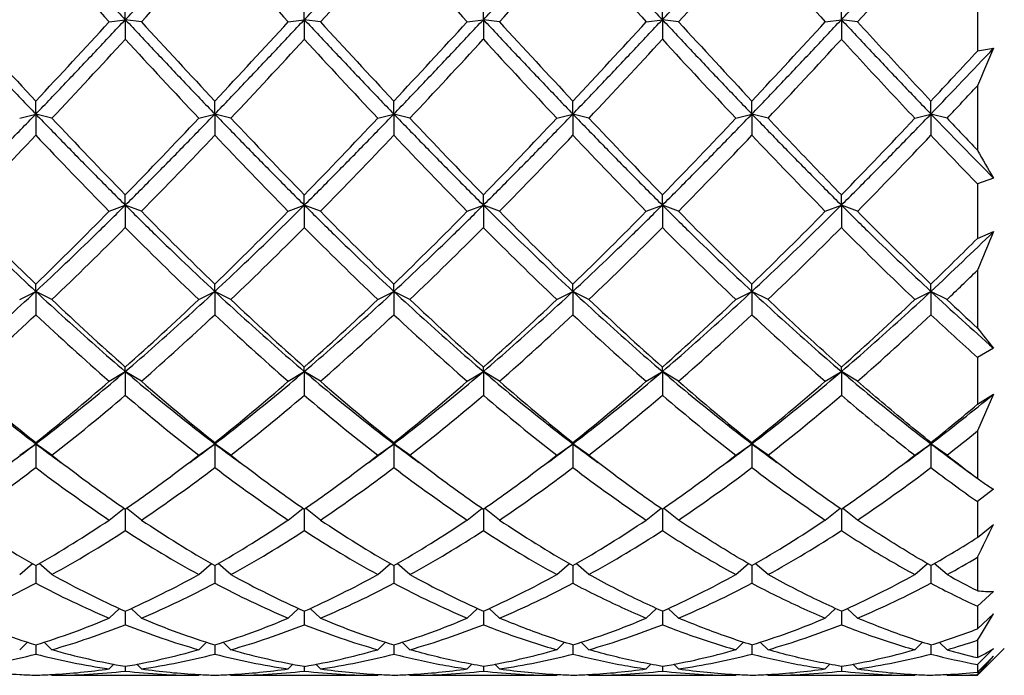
# Model space of a CAD drawing. Header units: millimetres. Extents: x 49 to 271, y 117 to 191.
# Tile 12 of 15: x 205 to 223, y 127 to 139. Entities that reach past the tile are written whole.
import ezdxf

# ---------------------------------------------------------------- set-up
doc = ezdxf.new("R2010")
doc.units = ezdxf.units.MM
doc.header["$LTSCALE"] = 16.335
doc.layers.get('0').update_dxf_attribs({"linetype": 'CONTINUOUS'})

msp = doc.modelspace()

# ---------------------------------------------------------------- linework, layer by layer
at = {"color": 7, "linetype": 'Continuous'}
for p, q in [((222.86, 139.572), (222.86, 138.482)), ((206.993, 139.065), (206.993, 139.353)), ((210.326, 139.065), (210.326, 139.353)), ((213.66, 139.065), (213.66, 139.353)), ((216.993, 139.065), (216.993, 139.353)), ((220.326, 139.065), (220.326, 139.353)), ((206.693, 139.026), (206.993, 139.065)), ((207.293, 139.026), (206.993, 139.065)), ((206.993, 139.065), (206.993, 138.699)), ((210.026, 139.026), (210.326, 139.065)), ((210.626, 139.026), (210.326, 139.065)), ((210.326, 139.065), (210.326, 138.699)), ((213.36, 139.026), (213.66, 139.065)), ((213.96, 139.026), (213.66, 139.065)), ((213.66, 139.065), (213.66, 138.699)), ((216.693, 139.026), (216.993, 139.065)), ((217.293, 139.026), (216.993, 139.065)), ((216.993, 139.065), (216.993, 138.699)), ((220.026, 139.026), (220.326, 139.065)), ((220.626, 139.026), (220.326, 139.065)), ((220.326, 139.065), (220.326, 138.699)), ((222.86, 138.482), (223.16, 138.533)), ((222.86, 137.835), (222.86, 136.632)), ((205.326, 137.307), (205.326, 137.549)), ((208.66, 137.307), (208.66, 137.549)), ((211.993, 137.307), (211.993, 137.549)), ((215.326, 137.307), (215.326, 137.549)), ((218.66, 137.307), (218.66, 137.549)), ((221.993, 137.307), (221.993, 137.549)), ((205.026, 137.23), (205.326, 137.307)), ((205.626, 137.23), (205.326, 137.307)), ((205.326, 137.307), (205.326, 136.912)), ((208.36, 137.23), (208.66, 137.307)), ((208.96, 137.23), (208.66, 137.307)), ((208.66, 137.307), (208.66, 136.912)), ((211.693, 137.23), (211.993, 137.307)), ((212.293, 137.23), (211.993, 137.307)), ((211.993, 137.307), (211.993, 136.912)), ((215.026, 137.23), (215.326, 137.307)), ((215.626, 137.23), (215.326, 137.307)), ((215.326, 137.307), (215.326, 136.912)), ((218.36, 137.23), (218.66, 137.307)), ((218.96, 137.23), (218.66, 137.307)), ((218.66, 137.307), (218.66, 136.912)), ((221.693, 137.23), (221.993, 137.307)), ((222.293, 137.23), (221.993, 137.307)), ((221.993, 137.307), (221.993, 136.912)), ((223.16, 136.111), (222.86, 136.008)), ((222.86, 136.008), (222.86, 134.992)), ((206.993, 135.611), (206.993, 135.802)), ((210.326, 135.611), (210.326, 135.802)), ((213.66, 135.611), (213.66, 135.802)), ((216.993, 135.611), (216.993, 135.802)), ((220.326, 135.611), (220.326, 135.802)), ((206.693, 135.496), (206.993, 135.611)), ((207.293, 135.496), (206.993, 135.611)), ((206.993, 135.611), (206.993, 135.192)), ((210.026, 135.496), (210.326, 135.611)), ((210.626, 135.496), (210.326, 135.611)), ((210.326, 135.611), (210.326, 135.192)), ((213.36, 135.496), (213.66, 135.611)), ((213.96, 135.496), (213.66, 135.611)), ((213.66, 135.611), (213.66, 135.192)), ((216.693, 135.496), (216.993, 135.611)), ((217.293, 135.496), (216.993, 135.611)), ((216.993, 135.611), (216.993, 135.192)), ((220.026, 135.496), (220.326, 135.611)), ((220.626, 135.496), (220.326, 135.611)), ((220.326, 135.611), (220.326, 135.192)), ((222.86, 134.992), (223.16, 135.118)), ((222.86, 134.4), (222.86, 133.321)), ((205.326, 134.003), (205.326, 134.141)), ((208.66, 134.003), (208.66, 134.141)), ((211.993, 134.003), (211.993, 134.141)), ((215.326, 134.003), (215.326, 134.141)), ((218.66, 134.003), (218.66, 134.141)), ((221.993, 134.003), (221.993, 134.141)), ((205.026, 133.853), (205.326, 134.003)), ((205.626, 133.853), (205.326, 134.003)), ((205.326, 134.003), (205.326, 133.57)), ((208.36, 133.853), (208.66, 134.003)), ((208.96, 133.853), (208.66, 134.003)), ((208.66, 134.003), (208.66, 133.57)), ((211.693, 133.853), (211.993, 134.003)), ((212.293, 133.853), (211.993, 134.003)), ((211.993, 134.003), (211.993, 133.57)), ((215.026, 133.853), (215.326, 134.003)), ((215.626, 133.853), (215.326, 134.003)), ((215.326, 134.003), (215.326, 133.57)), ((218.36, 133.853), (218.66, 134.003)), ((218.96, 133.853), (218.66, 134.003)), ((218.66, 134.003), (218.66, 133.57)), ((221.693, 133.853), (221.993, 134.003)), ((222.293, 133.853), (221.993, 134.003)), ((221.993, 134.003), (221.993, 133.57)), ((223.16, 132.946), (222.86, 132.773)), ((222.86, 132.773), (222.86, 131.901)), ((206.993, 132.513), (206.993, 132.595)), ((210.326, 132.513), (210.326, 132.595)), ((213.66, 132.513), (213.66, 132.595)), ((216.993, 132.513), (216.993, 132.595)), ((220.326, 132.513), (220.326, 132.595)), ((206.693, 132.331), (206.993, 132.513)), ((207.293, 132.331), (206.993, 132.513)), ((206.993, 132.513), (206.993, 132.071)), ((210.026, 132.331), (210.326, 132.513)), ((210.626, 132.331), (210.326, 132.513)), ((210.326, 132.513), (210.326, 132.071)), ((213.36, 132.331), (213.66, 132.513)), ((213.96, 132.331), (213.66, 132.513)), ((213.66, 132.513), (213.66, 132.071)), ((216.693, 132.331), (216.993, 132.513)), ((217.293, 132.331), (216.993, 132.513)), ((216.993, 132.513), (216.993, 132.071)), ((220.026, 132.331), (220.326, 132.513)), ((220.626, 132.331), (220.326, 132.513)), ((220.326, 132.513), (220.326, 132.071)), ((222.86, 131.901), (223.16, 132.093)), ((223.16, 132.093), (222.86, 131.404)), ((222.86, 131.404), (222.86, 130.523)), ((205.026, 130.954), (205.326, 131.166)), ((205.326, 131.166), (205.326, 131.19)), ((205.626, 130.954), (205.326, 131.166)), ((205.326, 131.166), (205.326, 130.723)), ((208.36, 130.954), (208.66, 131.166)), ((208.66, 131.166), (208.66, 131.19)), ((208.96, 130.954), (208.66, 131.166)), ((208.66, 131.166), (208.66, 130.723)), ((211.693, 130.954), (211.993, 131.166)), ((211.993, 131.166), (211.993, 131.19)), ((212.293, 130.954), (211.993, 131.166)), ((211.993, 131.166), (211.993, 130.723)), ((215.026, 130.954), (215.326, 131.166)), ((215.326, 131.166), (215.326, 131.19)), ((215.626, 130.954), (215.326, 131.166)), ((215.326, 131.166), (215.326, 130.723)), ((218.36, 130.954), (218.66, 131.166)), ((218.66, 131.166), (218.66, 131.19)), ((218.96, 130.954), (218.66, 131.166)), ((218.66, 131.166), (218.66, 130.723)), ((221.693, 130.954), (221.993, 131.166)), ((221.993, 131.166), (221.993, 131.19)), ((222.293, 130.954), (221.993, 131.166)), ((221.993, 131.166), (221.993, 130.723)), ((222.459, 130.818), (222.677, 130.658)), ((222.677, 130.658), (222.875, 130.512)), ((223.16, 130.32), (222.86, 130.089)), ((222.86, 130.089), (222.86, 129.42)), ((206.693, 129.746), (206.97, 129.966)), ((206.993, 129.95), (206.993, 129.549)), ((207.293, 129.746), (207.016, 129.966)), ((210.026, 129.746), (210.303, 129.966)), ((210.326, 129.95), (210.326, 129.549)), ((210.626, 129.746), (210.349, 129.966)), ((213.36, 129.746), (213.637, 129.966)), ((213.66, 129.95), (213.66, 129.549)), ((213.96, 129.746), (213.683, 129.966)), ((216.693, 129.746), (216.97, 129.966)), ((216.993, 129.95), (216.993, 129.549)), ((217.293, 129.746), (217.016, 129.966)), ((220.026, 129.746), (220.303, 129.966)), ((220.326, 129.95), (220.326, 129.549)), ((220.626, 129.746), (220.349, 129.966)), ((222.86, 129.42), (223.16, 129.665)), ((205.026, 128.729), (205.263, 128.934)), ((205.326, 128.897), (205.326, 128.567)), ((205.626, 128.729), (205.389, 128.934)), ((208.36, 128.729), (208.597, 128.934)), ((208.66, 128.897), (208.66, 128.567)), ((208.96, 128.729), (208.723, 128.934)), ((211.693, 128.729), (211.93, 128.934)), ((211.993, 128.897), (211.993, 128.567)), ((212.293, 128.729), (212.056, 128.934)), ((215.026, 128.729), (215.263, 128.934)), ((215.326, 128.897), (215.326, 128.567)), ((215.626, 128.729), (215.389, 128.934)), ((218.36, 128.729), (218.596, 128.934)), ((218.66, 128.897), (218.66, 128.567)), ((218.96, 128.729), (218.723, 128.934)), ((221.693, 128.729), (221.93, 128.934)), ((221.993, 128.897), (221.993, 128.567)), ((222.293, 128.729), (222.056, 128.934)), ((222.86, 129.052), (222.86, 128.429)), ((223.16, 128.412), (222.86, 128.139)), ((206.693, 127.919), (206.886, 128.098)), ((206.993, 128.049), (206.993, 127.796)), ((207.293, 127.919), (207.1, 128.098)), ((210.026, 127.919), (210.22, 128.098)), ((210.326, 128.049), (210.326, 127.796)), ((210.626, 127.919), (210.433, 128.098)), ((213.36, 127.919), (213.553, 128.098)), ((213.66, 128.049), (213.66, 127.796)), ((213.96, 127.919), (213.766, 128.098)), ((216.693, 127.919), (216.886, 128.097)), ((216.993, 128.049), (216.993, 127.796)), ((217.293, 127.919), (217.1, 128.098)), ((220.026, 127.919), (220.219, 128.097)), ((220.326, 128.049), (220.326, 127.796)), ((220.626, 127.919), (220.433, 128.098)), ((222.86, 128.139), (222.86, 127.719)), ((222.86, 127.719), (223.16, 128)), ((205.026, 127.33), (205.171, 127.47)), ((205.326, 127.419), (205.326, 127.249)), ((205.626, 127.33), (205.482, 127.47)), ((208.36, 127.33), (208.504, 127.47)), ((208.66, 127.419), (208.66, 127.249)), ((208.96, 127.33), (208.815, 127.47)), ((211.693, 127.33), (211.837, 127.47)), ((211.993, 127.419), (211.993, 127.249)), ((212.293, 127.33), (212.149, 127.47)), ((215.026, 127.33), (215.17, 127.469)), ((215.326, 127.419), (215.326, 127.249)), ((215.626, 127.33), (215.482, 127.47)), ((218.36, 127.33), (218.503, 127.469)), ((218.66, 127.419), (218.66, 127.249)), ((218.96, 127.33), (218.815, 127.47)), ((221.693, 127.33), (221.837, 127.469)), ((221.993, 127.419), (221.993, 127.249)), ((222.293, 127.33), (222.149, 127.469)), ((222.86, 127.505), (222.86, 127.183)), ((223.36, 127.353), (222.86, 126.853)), ((223.16, 127.351), (222.86, 127.056)), ((206.693, 126.973), (206.78, 127.059)), ((207.293, 126.973), (207.206, 127.059)), ((210.026, 126.973), (210.113, 127.059)), ((210.626, 126.973), (210.54, 127.059)), ((213.36, 126.973), (213.446, 127.058)), ((213.96, 126.973), (213.873, 127.059)), ((216.693, 126.973), (216.779, 127.058)), ((217.293, 126.973), (217.206, 127.059)), ((220.026, 126.973), (220.112, 127.058)), ((220.626, 126.973), (220.54, 127.059)), ((222.86, 126.912), (223.16, 127.211)), ((222.86, 127.056), (222.86, 126.912)), ((205.026, 126.853), (205.042, 126.869)), ((205.626, 126.853), (205.611, 126.869)), ((206.993, 127.02), (206.993, 126.934)), ((208.36, 126.853), (208.375, 126.869)), ((208.96, 126.853), (208.944, 126.869)), ((210.326, 127.02), (210.326, 126.934)), ((211.693, 126.853), (211.708, 126.868)), ((212.293, 126.853), (212.278, 126.869)), ((213.66, 127.02), (213.66, 126.934)), ((215.026, 126.853), (215.042, 126.868)), ((215.626, 126.853), (215.611, 126.869)), ((216.993, 127.02), (216.993, 126.934)), ((218.36, 126.853), (218.375, 126.868)), ((218.96, 126.853), (218.944, 126.869)), ((220.326, 127.02), (220.326, 126.934)), ((221.693, 126.853), (221.708, 126.869)), ((222.293, 126.853), (222.278, 126.868)), ((222.86, 126.867), (222.86, 126.853)), ((205.626, 126.853), (208.36, 126.853)), ((208.96, 126.853), (211.693, 126.853)), ((212.293, 126.853), (215.026, 126.853)), ((215.626, 126.853), (218.36, 126.853)), ((218.96, 126.853), (221.693, 126.853)), ((222.293, 126.853), (222.86, 126.853))]:
    msp.add_line(p, q, dxfattribs=at)
for centre, radius, start, end in [((-157.34, 470.125), 490.065, 317.49747, 317.73451), ((568.007, 470.139), 490.085, 222.2655, 222.50252), ((-153.989, 470.109), 490.042, 317.49747, 317.73451), ((571.341, 470.139), 490.085, 222.2655, 222.50252), ((-150.639, 470.094), 490.02, 317.49746, 317.73452), ((574.674, 470.139), 490.085, 222.2655, 222.50252), ((-147.341, 470.127), 490.067, 317.49747, 317.7345), ((578.007, 470.139), 490.085, 222.2655, 222.50252), ((-143.985, 470.106), 490.036, 317.49746, 317.73451), ((581.341, 470.139), 490.085, 222.2655, 222.50252), ((-140.688, 470.139), 490.085, 317.49748, 317.7345), ((352.406, 275.06), 201.35, 222.50154, 223.07405), ((58.247, 275.059), 201.349, 316.92595, 317.49846), ((355.74, 275.06), 201.35, 222.50154, 223.07405), ((61.576, 275.063), 201.355, 316.92595, 317.49845), ((359.073, 275.06), 201.35, 222.50154, 223.07405), ((64.906, 275.066), 201.358, 316.92596, 317.49845), ((362.406, 275.06), 201.35, 222.50154, 223.07405), ((68.245, 275.06), 201.351, 316.92595, 317.49846), ((365.74, 275.06), 201.35, 222.50154, 223.07405), ((71.574, 275.065), 201.357, 316.92596, 317.49845), ((76.342, 258.829), 177.485, 316.75438, 317.40224), ((337.644, 258.83), 177.485, 222.59777, 223.24562), ((79.67, 258.834), 177.492, 316.75439, 317.40222), ((340.977, 258.83), 177.485, 222.59777, 223.24562), ((83.003, 258.835), 177.492, 316.75439, 317.40222), ((344.311, 258.83), 177.485, 222.59777, 223.24562), ((86.344, 258.828), 177.483, 316.75437, 317.40224), ((347.644, 258.83), 177.485, 222.59777, 223.24562), ((89.673, 258.832), 177.489, 316.75438, 317.40223), ((100.513, 254.102), 168.518, 316.12662, 316.70196), ((89.708, 261.302), 181.147, 316.90859, 317.31136), ((285.138, 111.487), 67.623, 156.42457, 157.06839), ((110.979, 242.017), 152.876, 316.72988, 317.04062), ((287.885, 214.594), 112.923, 223.24363, 224.2465), ((126.102, 214.592), 112.921, 315.75349, 316.75638), ((291.218, 214.594), 112.923, 223.24363, 224.2465), ((129.437, 214.592), 112.92, 315.75349, 316.75639), ((294.552, 214.594), 112.923, 223.24363, 224.2465), ((132.768, 214.594), 112.923, 315.7535, 316.75637), ((297.885, 214.594), 112.923, 223.24363, 224.2465), ((136.103, 214.592), 112.921, 315.75349, 316.75639), ((139.435, 214.593), 112.923, 315.7535, 316.75638), ((304.753, 216.872), 114.803, 223.87217, 224.70603), ((314.763, 224.278), 126.996, 223.26997, 223.64168), ((129.773, 208.44), 104.041, 315.48399, 316.56797), ((280.88, 208.44), 104.042, 223.43204, 224.51601), ((133.107, 208.439), 104.039, 315.48398, 316.56797), ((284.214, 208.44), 104.042, 223.43204, 224.51601), ((136.441, 208.438), 104.038, 315.48397, 316.56798), ((287.547, 208.44), 104.042, 223.43204, 224.51601), ((139.773, 208.44), 104.041, 315.48399, 316.56797), ((290.88, 208.44), 104.042, 223.43204, 224.51601), ((143.108, 208.438), 104.039, 315.48398, 316.56798), ((294.214, 208.44), 104.042, 223.43204, 224.51601), ((146.439, 208.44), 104.042, 315.48399, 316.56796), ((302.858, 213.52), 111.391, 223.45159, 224.09596), ((239.877, 146.097), 19.473, 209.0839, 210.8511), ((257.376, 188.012), 74.909, 224.51295, 225.98493), ((153.276, 188.012), 74.908, 314.01506, 315.48705), ((260.71, 188.012), 74.909, 224.51295, 225.98493), ((156.609, 188.013), 74.909, 314.01508, 315.48704), ((264.043, 188.012), 74.909, 224.51295, 225.98493), ((159.942, 188.013), 74.91, 314.01508, 315.48703), ((267.376, 188.012), 74.909, 224.51295, 225.98493), ((163.276, 188.012), 74.909, 314.01507, 315.48705), ((270.71, 188.012), 74.909, 224.51295, 225.98493), ((166.609, 188.013), 74.91, 314.01508, 315.48703), ((157.184, 184.656), 70.197, 313.63729, 315.19911), ((256.802, 184.656), 70.197, 224.80089, 226.36271), ((160.517, 184.657), 70.198, 313.63731, 315.1991), ((260.135, 184.656), 70.197, 224.80089, 226.36271), ((163.85, 184.657), 70.198, 313.63731, 315.1991), ((263.468, 184.656), 70.197, 224.80089, 226.36271), ((167.185, 184.656), 70.196, 313.63729, 315.19912), ((266.802, 184.656), 70.197, 224.80089, 226.36271), ((170.517, 184.657), 70.197, 313.6373, 315.19911), ((175.564, 183.779), 68.068, 313.00738, 314.36544), ((346.77, 83.049), 134.129, 157.15766, 157.49006), ((172.699, 185.199), 70.971, 313.99292, 314.97362), ((177.75, 180.619), 64.584, 313.60555, 314.30388), ((242.427, 172.442), 53.323, 226.3586, 228.355), ((171.559, 172.441), 53.323, 311.645, 313.6414), ((245.76, 172.442), 53.323, 226.3586, 228.355), ((174.893, 172.441), 53.322, 311.645, 313.6414), ((249.094, 172.442), 53.323, 226.3586, 228.355), ((178.226, 172.442), 53.323, 311.645, 313.6414), ((252.427, 172.442), 53.323, 226.3586, 228.355), ((181.56, 172.441), 53.322, 311.645, 313.6414), ((184.892, 172.442), 53.323, 311.645, 313.6414), ((258.779, 173.438), 53.929, 226.9901, 228.6627), ((262.045, 175.589), 57.638, 226.39416, 227.16715), ((170.811, 170.27), 50.381, 311.145, 313.243), ((239.842, 170.27), 50.381, 226.757, 228.855), ((174.144, 170.269), 50.38, 311.145, 313.243), ((243.175, 170.27), 50.381, 226.757, 228.855), ((177.478, 170.269), 50.38, 311.145, 313.243), ((246.509, 170.27), 50.381, 226.757, 228.855), ((180.811, 170.27), 50.381, 311.145, 313.243), ((249.842, 170.27), 50.381, 226.757, 228.855), ((184.145, 170.269), 50.38, 311.145, 313.243), ((253.175, 170.27), 50.381, 226.757, 228.855), ((187.477, 170.27), 50.381, 311.145, 313.243), ((258.169, 172.071), 52.83, 226.7837, 228.0602), ((230, 138.735), 8.961, 217.1689, 220.2368), ((229.861, 161.969), 39.361, 228.8499, 231.4416), ((180.792, 161.969), 39.361, 308.5584, 311.1501), ((233.194, 161.969), 39.361, 228.8499, 231.4416), ((184.125, 161.969), 39.362, 308.5584, 311.15), ((236.527, 161.969), 39.361, 228.8499, 231.4416), ((187.458, 161.97), 39.362, 308.5584, 311.15), ((239.861, 161.969), 39.361, 228.8499, 231.4416), ((190.792, 161.969), 39.361, 308.5584, 311.1501), ((243.194, 161.969), 39.361, 228.8499, 231.4416), ((194.125, 161.97), 39.362, 308.5584, 311.15), ((182.663, 160.431), 37.366, 307.9192, 310.6265), ((231.323, 160.431), 37.366, 229.3735, 232.0807), ((185.996, 160.432), 37.367, 307.9193, 310.6265), ((234.656, 160.431), 37.366, 229.3735, 232.0807), ((189.329, 160.432), 37.367, 307.9193, 310.6265), ((237.99, 160.431), 37.366, 229.3735, 232.0807), ((192.663, 160.431), 37.366, 307.9192, 310.6265), ((241.323, 160.431), 37.366, 229.3735, 232.0807), ((195.996, 160.431), 37.367, 307.9193, 310.6265), ((199.816, 160.272), 36.592, 307.3044, 309.6378), ((198.512, 160.68), 37.696, 308.5275, 310.2317), ((200.862, 158.508), 34.907, 307.8748, 309.0628), ((185.977, 156.591), 31.951, 306.2294, 307.2721), ((224.676, 156.591), 31.951, 232.7279, 233.7706), ((189.31, 156.591), 31.951, 306.2294, 307.2721), ((228.009, 156.591), 31.951, 232.7279, 233.7706), ((192.643, 156.591), 31.951, 306.2294, 307.2721), ((231.343, 156.591), 31.951, 232.7279, 233.7706), ((195.977, 156.591), 31.951, 306.2294, 307.2721), ((234.676, 156.591), 31.951, 232.7279, 233.7706), ((199.31, 156.591), 31.951, 306.2294, 307.2721), ((238.009, 156.591), 31.951, 232.7279, 233.7706), ((202.643, 156.591), 31.951, 306.2294, 307.2721), ((241.342, 156.591), 31.95, 232.7279, 233.7706), ((225.057, 155.935), 31.648, 232.1233, 233.4944), ((188.929, 155.935), 31.648, 306.5056, 307.8767), ((228.39, 155.935), 31.648, 232.1233, 233.4944), ((192.262, 155.935), 31.648, 306.5056, 307.8767), ((231.724, 155.935), 31.648, 232.1233, 233.4944), ((195.596, 155.935), 31.648, 306.5056, 307.8767), ((235.057, 155.935), 31.648, 232.1233, 233.4944), ((198.929, 155.935), 31.648, 306.5056, 307.8767), ((238.234, 155.728), 31.389, 232.1177, 233.5001), ((202.262, 155.935), 31.648, 306.5056, 307.8767), ((241.786, 156.016), 31.75, 232.1248, 233.4092), ((188.177, 153.268), 28.326, 303.86, 307.2586), ((222.475, 153.268), 28.326, 232.7414, 236.14), ((191.511, 153.268), 28.326, 303.86, 307.2586), ((225.809, 153.268), 28.326, 232.7414, 236.14), ((194.844, 153.268), 28.326, 303.86, 307.2586), ((229.142, 153.268), 28.326, 232.7414, 236.14), ((198.177, 153.268), 28.326, 303.86, 307.2586), ((232.475, 153.268), 28.326, 232.7414, 236.14), ((201.511, 153.268), 28.326, 303.86, 307.2586), ((235.809, 153.268), 28.326, 232.7414, 236.14), ((204.844, 153.268), 28.326, 303.86, 307.2586), ((239.834, 154.209), 29.494, 232.7784, 234.8643), ((223.351, 153.635), 28.785, 233.5018, 235.3698), ((190.636, 153.635), 28.784, 304.6301, 306.4982), ((226.684, 153.635), 28.785, 233.5018, 235.3698), ((193.969, 153.635), 28.784, 304.6301, 306.4982), ((230.017, 153.635), 28.785, 233.5018, 235.3698), ((197.302, 153.635), 28.785, 304.6302, 306.4982), ((233.351, 153.635), 28.785, 233.5018, 235.3698), ((200.636, 153.635), 28.784, 304.6301, 306.4982), ((236.48, 153.35), 28.434, 233.4903, 235.3814), ((203.969, 153.635), 28.785, 304.6302, 306.4982), ((216.73, 148.775), 22.917, 236.1351, 240.1586), ((193.923, 148.775), 22.917, 299.8414, 303.8649), ((220.063, 148.775), 22.917, 236.1351, 240.1586), ((197.256, 148.776), 22.917, 299.8414, 303.8649), ((223.396, 148.775), 22.917, 236.1351, 240.1586), ((200.589, 148.776), 22.917, 299.8414, 303.8649), ((226.73, 148.775), 22.917, 236.1351, 240.1586), ((203.923, 148.775), 22.917, 299.8414, 303.8649), ((207.256, 148.776), 22.917, 299.8414, 303.8649), ((127.075, 176.314), 106.81, 333.73752, 334.10358), ((195.042, 147.925), 21.92, 298.8713, 303.0377), ((218.944, 147.925), 21.92, 236.9623, 241.1287), ((198.375, 147.925), 21.921, 298.8713, 303.0377), ((222.277, 147.925), 21.92, 236.9623, 241.1287), ((201.709, 147.925), 21.921, 298.8713, 303.0377), ((225.61, 147.925), 21.92, 236.9623, 241.1287), ((205.042, 147.925), 21.92, 298.8713, 303.0377), ((208.375, 147.925), 21.921, 298.8713, 303.0377), ((211.019, 148.059), 22.081, 299.8003, 302.4272), ((212.324, 146.852), 20.684, 298.8133, 300.6208), ((214.371, 144.588), 18.11, 241.1265, 245.9575), ((199.615, 144.588), 18.11, 294.0425, 298.8736), ((217.705, 144.588), 18.11, 241.1265, 245.9575), ((202.948, 144.588), 18.11, 294.0424, 298.8736), ((221.038, 144.588), 18.11, 241.1265, 245.9575), ((206.281, 144.588), 18.11, 294.0425, 298.8735), ((209.615, 144.588), 18.11, 294.0424, 298.8736), ((212.948, 144.588), 18.11, 294.0425, 298.8735), ((231.502, 145.47), 19.106, 241.1865, 243.1086), ((197.184, 143.965), 17.418, 292.8929, 297.8704), ((213.469, 143.965), 17.418, 242.1296, 247.1071), ((200.517, 143.965), 17.418, 292.8929, 297.8704), ((216.802, 143.965), 17.418, 242.1296, 247.1071), ((203.851, 143.965), 17.418, 292.8929, 297.8705), ((220.135, 143.965), 17.418, 242.1296, 247.1071), ((207.184, 143.965), 17.418, 292.8929, 297.8704), ((210.517, 143.965), 17.418, 292.8929, 297.8704), ((213.851, 143.965), 17.418, 292.8929, 297.8704), ((230.39, 144.475), 17.988, 242.173, 245.2523), ((223.143, 130.674), 2.262, 262.8009, 270.4184), ((195.586, 144.368), 32.066, 328.2722, 329.3066), ((209.728, 141.582), 14.831, 247.1104, 252.7342), ((200.924, 141.582), 14.831, 287.2658, 292.8896), ((201.675, 141.154), 14.377, 285.9503, 291.7071), ((212.311, 141.154), 14.377, 248.2929, 254.0497), ((213.062, 141.582), 14.831, 247.1104, 252.7342), ((204.258, 141.582), 14.831, 287.2659, 292.8896), ((205.009, 141.154), 14.377, 285.9503, 291.7071), ((215.644, 141.154), 14.377, 248.2929, 254.0497), ((216.395, 141.582), 14.831, 247.1104, 252.7342), ((207.591, 141.582), 14.831, 287.2659, 292.8896), ((208.342, 141.154), 14.377, 285.9503, 291.7071), ((210.924, 141.582), 14.831, 287.2658, 292.8896), ((211.675, 141.154), 14.377, 285.9503, 291.7071), ((214.258, 141.582), 14.831, 287.2659, 292.8896), ((215.009, 141.154), 14.377, 285.9503, 291.7071), ((217.716, 141.216), 14.445, 287.2253, 290.8626), ((218.507, 140.625), 13.823, 285.8963, 288.3543), ((202.172, 139.363), 12.518, 278.2111, 284.5957), ((208.481, 139.363), 12.518, 255.4043, 261.7889), ((209.134, 139.614), 12.774, 254.061, 260.35), ((204.852, 139.614), 12.774, 279.65, 285.939), ((205.505, 139.363), 12.518, 278.2111, 284.5957), ((211.814, 139.363), 12.518, 255.4043, 261.7889), ((212.468, 139.614), 12.774, 254.061, 260.35), ((208.185, 139.613), 12.774, 279.65, 285.939), ((208.839, 139.363), 12.518, 278.2111, 284.5957), ((211.518, 139.614), 12.774, 279.65, 285.939), ((212.172, 139.363), 12.518, 278.2111, 284.5957), ((214.852, 139.614), 12.774, 279.65, 285.939), ((215.505, 139.363), 12.518, 278.2111, 284.5957), ((218.185, 139.614), 12.774, 279.65, 285.939), ((218.838, 139.363), 12.518, 278.2111, 284.5956), ((225.193, 139.562), 12.723, 255.4326, 259.4322), ((225.897, 139.986), 13.159, 254.1045, 256.6546), ((214.824, 134.185), 10.868, 317.6757, 320.0806), ((205.637, 138.634), 11.781, 261.812, 267.0293), ((205.627, 138.466), 11.613, 267.0371, 268.5153), ((205.025, 138.466), 11.613, 271.4847, 272.9629), ((205.015, 138.634), 11.781, 272.9707, 278.188), ((205.624, 138.523), 11.67, 270.0112, 276.7368), ((208.362, 138.523), 11.67, 263.2632, 269.9888), ((208.971, 138.634), 11.781, 261.812, 267.0293), ((208.961, 138.466), 11.613, 267.0371, 268.5153), ((208.359, 138.466), 11.613, 271.4847, 272.9629), ((208.349, 138.634), 11.781, 272.9707, 278.188), ((208.957, 138.523), 11.67, 270.0112, 276.7368), ((211.694, 138.507), 11.654, 263.258, 269.9927), ((212.307, 138.663), 11.81, 261.8177, 267.0232), ((212.294, 138.469), 11.615, 267.0387, 268.5154), ((211.692, 138.466), 11.613, 271.4847, 272.9629), ((211.682, 138.634), 11.781, 272.9707, 278.188), ((212.291, 138.523), 11.67, 270.0112, 276.7368), ((215.028, 138.507), 11.654, 263.258, 269.9927), ((215.64, 138.663), 11.81, 261.8177, 267.0232), ((215.627, 138.469), 11.615, 267.0387, 268.5154), ((215.025, 138.466), 11.613, 271.4847, 272.9629), ((215.015, 138.634), 11.781, 272.9707, 278.188), ((215.624, 138.523), 11.67, 270.0112, 276.7368), ((218.361, 138.507), 11.654, 263.258, 269.9927), ((218.974, 138.663), 11.81, 261.8177, 267.0232), ((218.961, 138.469), 11.615, 267.0387, 268.5154), ((218.359, 138.466), 11.613, 271.4847, 272.9629), ((218.349, 138.634), 11.781, 272.9707, 278.188), ((218.957, 138.523), 11.67, 270.0112, 276.7368), ((221.697, 138.541), 11.688, 263.2679, 269.9828), ((222.304, 138.634), 11.781, 261.812, 267.0293), ((222.294, 138.466), 11.613, 267.0371, 268.5153), ((221.692, 138.469), 11.615, 271.4845, 272.9614), ((221.688, 138.549), 11.696, 272.9622, 275.7506), ((222.293, 138.448), 11.595, 270.0008, 272.802)]:
    msp.add_arc(centre, radius, start, end, dxfattribs=at)
for points, start_tangent, end_tangent in [([(203.66, 139.065), (204.215, 139.659), (204.771, 140.256), (205.326, 140.853)], (0.683899, 0.729577), (0.680766, 0.732501)), ([(205.326, 140.853), (205.882, 140.256), (206.437, 139.659), (206.993, 139.065)], (0.680766, -0.732501), (0.683899, -0.729577)), ([(206.993, 139.065), (207.549, 139.659), (208.104, 140.256), (208.66, 140.853)], (0.683899, 0.729577), (0.680766, 0.732501)), ([(210.326, 139.065), (210.882, 139.659), (211.437, 140.256), (211.993, 140.853)], (0.683899, 0.729577), (0.680766, 0.732501)), ([(213.66, 139.065), (214.215, 139.659), (214.771, 140.256), (215.326, 140.853)], (0.683899, 0.729577), (0.680766, 0.732501)), ([(215.326, 140.853), (215.882, 140.256), (216.437, 139.659), (216.993, 139.065)], (0.680766, -0.732501), (0.683899, -0.729577)), ([(216.993, 139.065), (217.549, 139.659), (218.104, 140.256), (218.66, 140.853)], (0.683899, 0.729577), (0.680766, 0.732501)), ([(220.326, 139.065), (220.882, 139.659), (221.437, 140.256), (221.993, 140.853)], (0.683899, 0.729577), (0.680766, 0.732501)), ([(203.66, 139.065), (204.215, 138.474), (204.771, 137.888), (205.326, 137.307)], (0.683899, -0.729577), (0.69334, -0.72061)), ([(205.326, 137.307), (205.882, 137.888), (206.437, 138.474), (206.993, 139.065)], (0.69334, 0.72061), (0.683899, 0.729577)), ([(206.993, 139.065), (207.549, 138.474), (208.104, 137.888), (208.66, 137.307)], (0.683899, -0.729577), (0.69334, -0.72061)), ([(208.66, 137.307), (209.215, 137.888), (209.771, 138.474), (210.326, 139.065)], (0.69334, 0.72061), (0.683899, 0.729577)), ([(210.326, 139.065), (210.882, 138.474), (211.437, 137.888), (211.993, 137.307)], (0.683899, -0.729577), (0.69334, -0.72061)), ([(211.993, 137.307), (212.549, 137.888), (213.104, 138.474), (213.66, 139.065)], (0.69334, 0.72061), (0.683899, 0.729577)), ([(213.66, 139.065), (214.215, 138.474), (214.771, 137.888), (215.326, 137.307)], (0.683899, -0.729577), (0.69334, -0.72061)), ([(215.326, 137.307), (215.882, 137.888), (216.437, 138.474), (216.993, 139.065)], (0.69334, 0.72061), (0.683899, 0.729577)), ([(216.993, 139.065), (217.549, 138.474), (218.104, 137.888), (218.66, 137.307)], (0.683899, -0.729577), (0.69334, -0.72061)), ([(218.66, 137.307), (219.215, 137.888), (219.771, 138.474), (220.326, 139.065)], (0.69334, 0.72061), (0.683899, 0.729577)), ([(220.326, 139.065), (220.882, 138.474), (221.437, 137.888), (221.993, 137.307)], (0.683899, -0.729577), (0.69334, -0.72061)), ([(221.993, 137.549), (221.537, 138.038), (221.082, 138.531), (220.626, 139.026)], (-0.683315, 0.730123), (-0.67598, 0.73692)), ([(220.326, 138.699), (220.782, 138.206), (221.237, 137.716), (221.693, 137.23)], (0.677222, -0.735779), (0.685505, -0.728068)), ([(203.66, 135.611), (204.215, 136.168), (204.771, 136.734), (205.326, 137.307)], (0.709199, 0.705008), (0.69334, 0.72061)), ([(205.326, 137.307), (205.882, 136.734), (206.437, 136.168), (206.993, 135.611)], (0.69334, -0.72061), (0.709199, -0.705008)), ([(206.993, 135.611), (207.549, 136.168), (208.104, 136.734), (208.66, 137.307)], (0.709199, 0.705008), (0.69334, 0.72061)), ([(208.66, 137.307), (209.215, 136.734), (209.771, 136.168), (210.326, 135.611)], (0.69334, -0.72061), (0.709199, -0.705008)), ([(210.326, 135.611), (210.882, 136.168), (211.437, 136.734), (211.993, 137.307)], (0.709199, 0.705008), (0.69334, 0.72061)), ([(211.993, 137.307), (212.549, 136.734), (213.104, 136.168), (213.66, 135.611)], (0.69334, -0.72061), (0.709199, -0.705008)), ([(213.66, 135.611), (214.215, 136.168), (214.771, 136.734), (215.326, 137.307)], (0.709199, 0.705008), (0.69334, 0.72061)), ([(215.326, 137.307), (215.882, 136.734), (216.437, 136.168), (216.993, 135.611)], (0.69334, -0.72061), (0.709199, -0.705008)), ([(216.993, 135.611), (217.549, 136.168), (218.104, 136.734), (218.66, 137.307)], (0.709199, 0.705008), (0.69334, 0.72061)), ([(218.66, 137.307), (219.215, 136.734), (219.771, 136.168), (220.326, 135.611)], (0.69334, -0.72061), (0.709199, -0.705008)), ([(220.326, 135.802), (219.871, 136.272), (219.415, 136.748), (218.96, 137.23)], (-0.698153, 0.715949), (-0.685505, 0.728068)), ([(220.326, 135.611), (220.882, 136.168), (221.437, 136.734), (221.993, 137.307)], (0.709199, 0.705008), (0.69334, 0.72061)), ([(203.66, 135.611), (204.215, 135.063), (204.771, 134.527), (205.326, 134.003)], (0.709199, -0.705008), (0.7316, -0.681734)), ([(205.326, 134.003), (205.882, 134.527), (206.437, 135.063), (206.993, 135.611)], (0.7316, 0.681734), (0.709199, 0.705008)), ([(206.993, 135.611), (207.549, 135.063), (208.104, 134.527), (208.66, 134.003)], (0.709199, -0.705008), (0.7316, -0.681734)), ([(208.66, 134.003), (209.215, 134.527), (209.771, 135.063), (210.326, 135.611)], (0.7316, 0.681734), (0.709199, 0.705008)), ([(210.326, 135.611), (210.882, 135.063), (211.437, 134.527), (211.993, 134.003)], (0.709199, -0.705008), (0.7316, -0.681734)), ([(211.993, 134.003), (212.549, 134.527), (213.104, 135.063), (213.66, 135.611)], (0.7316, 0.681734), (0.709199, 0.705008)), ([(213.66, 135.611), (214.215, 135.063), (214.771, 134.527), (215.326, 134.003)], (0.709199, -0.705008), (0.7316, -0.681734)), ([(215.326, 134.003), (215.882, 134.527), (216.437, 135.063), (216.993, 135.611)], (0.7316, 0.681734), (0.709199, 0.705008)), ([(216.993, 135.611), (217.549, 135.063), (218.104, 134.527), (218.66, 134.003)], (0.709199, -0.705008), (0.7316, -0.681734)), ([(218.66, 134.003), (219.215, 134.527), (219.771, 135.063), (220.326, 135.611)], (0.7316, 0.681734), (0.709199, 0.705008)), ([(220.326, 135.611), (220.882, 135.063), (221.437, 134.527), (221.993, 134.003)], (0.709199, -0.705008), (0.7316, -0.681734)), ([(221.993, 134.141), (221.537, 134.585), (221.082, 135.036), (220.626, 135.496)], (-0.719612, 0.694377), (-0.701522, 0.712647)), ([(220.326, 135.192), (220.782, 134.738), (221.237, 134.291), (221.693, 133.853)], (0.705107, -0.709101), (0.724187, -0.689603)), ([(203.66, 132.513), (204.215, 132.995), (204.771, 133.492), (205.326, 134.003)], (0.76057, 0.649256), (0.7316, 0.681734)), ([(205.326, 134.003), (205.882, 133.492), (206.437, 132.995), (206.993, 132.513)], (0.7316, -0.681734), (0.76057, -0.649256)), ([(206.993, 132.513), (207.549, 132.995), (208.104, 133.492), (208.66, 134.003)], (0.76057, 0.649256), (0.7316, 0.681734)), ([(208.66, 134.003), (209.215, 133.492), (209.771, 132.995), (210.326, 132.513)], (0.7316, -0.681734), (0.76057, -0.649256)), ([(210.326, 132.513), (210.882, 132.995), (211.437, 133.492), (211.993, 134.003)], (0.76057, 0.649256), (0.7316, 0.681734)), ([(211.993, 134.003), (212.549, 133.492), (213.104, 132.995), (213.66, 132.513)], (0.7316, -0.681734), (0.76057, -0.649256)), ([(213.66, 132.513), (214.215, 132.995), (214.771, 133.492), (215.326, 134.003)], (0.76057, 0.649256), (0.7316, 0.681734)), ([(215.326, 134.003), (215.882, 133.492), (216.437, 132.995), (216.993, 132.513)], (0.7316, -0.681734), (0.76057, -0.649256)), ([(216.993, 132.513), (217.549, 132.995), (218.104, 133.492), (218.66, 134.003)], (0.76057, 0.649256), (0.7316, 0.681734)), ([(218.66, 134.003), (219.215, 133.492), (219.771, 132.995), (220.326, 132.513)], (0.7316, -0.681734), (0.76057, -0.649256)), ([(220.326, 132.595), (219.871, 133.004), (219.415, 133.424), (218.96, 133.853)], (-0.747789, 0.663936), (-0.724187, 0.689603)), ([(220.326, 132.513), (220.882, 132.995), (221.437, 133.492), (221.993, 134.003)], (0.76057, 0.649256), (0.7316, 0.681734)), ([(203.66, 132.513), (204.215, 132.047), (204.771, 131.598), (205.326, 131.166)], (0.76057, -0.649256), (0.795839, -0.605509)), ([(205.326, 131.166), (205.882, 131.598), (206.437, 132.047), (206.993, 132.513)], (0.795839, 0.605509), (0.76057, 0.649256)), ([(206.993, 132.513), (207.549, 132.047), (208.104, 131.598), (208.66, 131.166)], (0.76057, -0.649256), (0.795839, -0.605509)), ([(208.66, 131.166), (209.215, 131.598), (209.771, 132.047), (210.326, 132.513)], (0.795839, 0.605509), (0.76057, 0.649256)), ([(210.326, 132.513), (210.882, 132.047), (211.437, 131.598), (211.993, 131.166)], (0.76057, -0.649256), (0.795839, -0.605509)), ([(211.993, 131.166), (212.549, 131.598), (213.104, 132.047), (213.66, 132.513)], (0.795839, 0.605509), (0.76057, 0.649256)), ([(213.66, 132.513), (214.215, 132.047), (214.771, 131.598), (215.326, 131.166)], (0.76057, -0.649256), (0.795839, -0.605509)), ([(215.326, 131.166), (215.882, 131.598), (216.437, 132.047), (216.993, 132.513)], (0.795839, 0.605509), (0.76057, 0.649256)), ([(216.993, 132.513), (217.549, 132.047), (218.104, 131.598), (218.66, 131.166)], (0.76057, -0.649256), (0.795839, -0.605509)), ([(218.66, 131.166), (219.215, 131.598), (219.771, 132.047), (220.326, 132.513)], (0.795839, 0.605509), (0.76057, 0.649256)), ([(220.326, 132.513), (220.882, 132.047), (221.437, 131.598), (221.993, 131.166)], (0.76057, -0.649256), (0.795839, -0.605509)), ([(221.993, 131.19), (221.537, 131.558), (221.082, 131.939), (220.626, 132.331)], (-0.782543, 0.622596), (-0.75357, 0.657368)), ([(220.326, 132.071), (220.782, 131.687), (221.237, 131.314), (221.693, 130.954)], (0.759563, -0.650433), (0.789457, -0.613806)), ([(222.875, 130.512), (222.96, 130.451), (223.06, 130.383), (223.16, 130.32)], (0.804054, -0.594556), (0.854756, -0.51903)), ([(218.66, 128.897), (218.204, 129.165), (217.749, 129.449), (217.293, 129.746)], (-0.868007, 0.496553), (-0.831013, 0.556253)), ([(221.993, 128.897), (221.537, 129.165), (221.082, 129.449), (220.626, 129.746)], (-0.868007, 0.496553), (-0.831013, 0.556253)), ([(216.993, 129.549), (217.449, 129.26), (217.904, 128.987), (218.36, 128.729)], (0.838968, -0.54418), (0.876298, -0.48177)), ([(220.326, 129.549), (220.782, 129.26), (221.237, 128.987), (221.693, 128.729)], (0.838968, -0.54418), (0.876298, -0.48177)), ([(216.993, 128.049), (216.537, 128.259), (216.082, 128.486), (215.626, 128.729)], (-0.913759, 0.406256), (-0.876298, 0.48177)), ([(220.326, 128.049), (219.871, 128.259), (219.415, 128.486), (218.96, 128.729)], (-0.913759, 0.406256), (-0.876298, 0.48177)), ([(215.326, 128.567), (215.782, 128.335), (216.237, 128.119), (216.693, 127.919)], (0.884599, -0.466353), (0.921724, -0.387845)), ([(218.66, 128.567), (219.115, 128.335), (219.571, 128.119), (220.026, 127.919)], (0.884599, -0.466353), (0.921724, -0.387845)), ([(213.66, 127.796), (214.115, 127.624), (214.571, 127.469), (215.026, 127.33)], (0.92952, -0.368771), (0.96181, -0.273718)), ([(215.326, 127.419), (214.871, 127.569), (214.415, 127.736), (213.96, 127.919)], (-0.955284, 0.295689), (-0.921724, 0.387845)), ([(216.993, 127.796), (217.449, 127.624), (217.904, 127.469), (218.36, 127.33)], (0.92952, -0.368771), (0.96181, -0.273718)), ([(218.66, 127.419), (218.204, 127.569), (217.749, 127.736), (217.293, 127.919)], (-0.955284, 0.295689), (-0.921724, 0.387845)), ([(220.326, 127.796), (220.782, 127.624), (221.237, 127.469), (221.693, 127.33)], (0.92952, -0.368771), (0.96181, -0.273718)), ([(221.993, 127.419), (221.537, 127.569), (221.082, 127.736), (220.626, 127.919)], (-0.955284, 0.295689), (-0.921724, 0.387845)), ([(211.993, 127.249), (212.449, 127.139), (212.904, 127.047), (213.36, 126.973)], (0.967944, -0.251167), (0.989857, -0.142065)), ([(213.66, 127.02), (213.204, 127.106), (212.749, 127.209), (212.293, 127.33)], (-0.985992, 0.166795), (-0.96181, 0.273718)), ([(215.326, 127.249), (215.782, 127.139), (216.237, 127.047), (216.693, 126.973)], (0.967944, -0.251167), (0.989857, -0.142065)), ([(216.993, 127.02), (216.537, 127.106), (216.082, 127.209), (215.626, 127.33)], (-0.985992, 0.166795), (-0.96181, 0.273718)), ([(218.66, 127.249), (219.115, 127.139), (219.571, 127.047), (220.026, 126.973)], (0.967944, -0.251167), (0.989857, -0.142065)), ([(220.326, 127.02), (219.871, 127.106), (219.415, 127.209), (218.96, 127.33)], (-0.985992, 0.166795), (-0.96181, 0.273718)), ([(222.86, 127.183), (222.96, 127.235), (223.06, 127.291), (223.16, 127.351)], (0.893574, 0.448916), (0.849477, 0.527625))]:
    msp.add_spline(points, degree=3, dxfattribs=dict(at, start_tangent=start_tangent, end_tangent=end_tangent))

doc.saveas('drawing.dxf')
